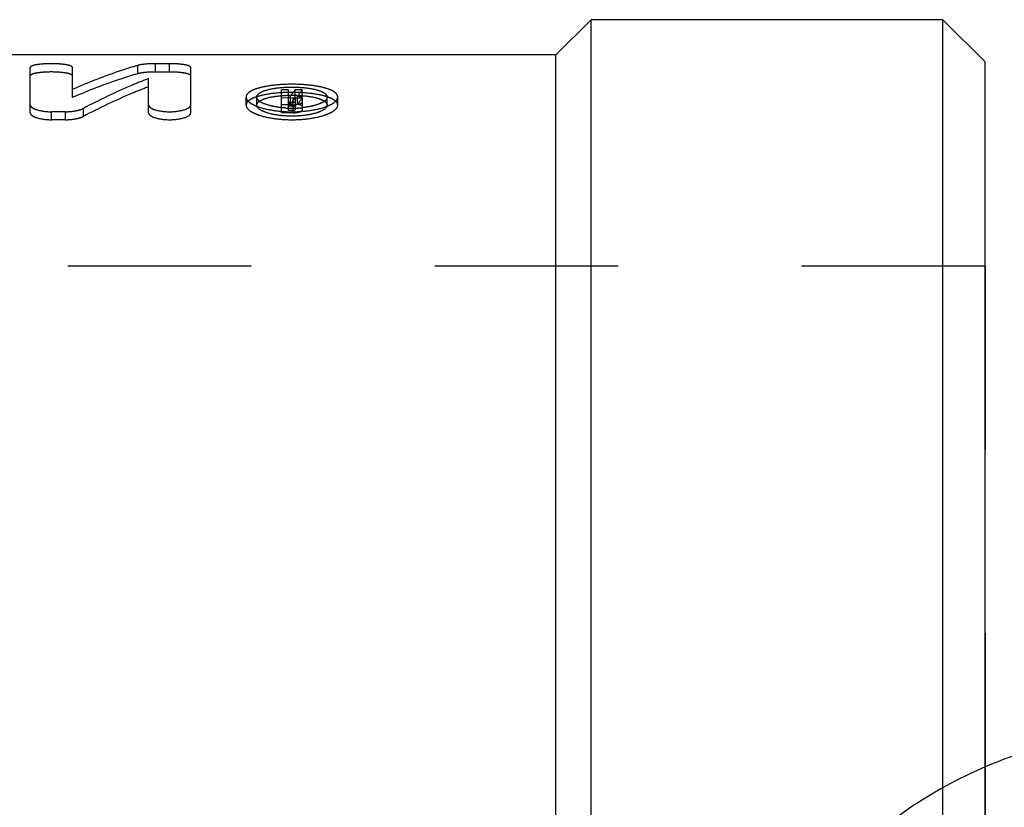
# Model space of a CAD drawing. Header units: millimetres. Extents: x 424 to 576, y 452 to 553.
# Tile 11 of 15: x 503 to 538, y 507 to 535. Entities that reach past the tile are written whole.
import ezdxf

# ---------------------------------------------------------------- set-up
doc = ezdxf.new("R2010")
doc.units = ezdxf.units.MM
doc.header["$LTSCALE"] = 65.185185
doc.linetypes.add('HIDDEN', pattern=[0.2, 0.1, -0.1])
for name, color, linetype in [('FASEN', 7, 'CONTINUOUS'), ('KOERPER', 7, 'CONTINUOUS'), ('KONST.EL_MIT_GEO', 7, 'CONTINUOUS'), ('KURVEN', 7, 'CONTINUOUS')]:
    doc.layers.add(name, color=color, linetype=linetype)

msp = doc.modelspace()

# ---------------------------------------------------------------- linework, layer by layer
at = {"layer": 'FASEN', "color": 7, "linetype": 'CONTINUOUS'}
for p, q in [((535.616, 452.275), (535.616, 534.775)), ((537.116, 533.275), (535.616, 534.775)), ((537.116, 453.775), (537.116, 533.275))]:
    msp.add_line(p, q, dxfattribs=at)
at = {"layer": 'KOERPER', "color": 7, "linetype": 'CONTINUOUS'}
for p, q in [((523.116, 534.775), (521.866, 533.525)), ((523.116, 452.275), (523.116, 534.775)), ((535.616, 534.775), (523.116, 534.775)), ((521.866, 533.525), (447.354, 533.525)), ((521.866, 453.525), (521.866, 533.525))]:
    msp.add_line(p, q, dxfattribs=at)
at = {"layer": 'KONST.EL_MIT_GEO', "color": 8, "linetype": 'HIDDEN'}
for p, q in [((503.193, 531.47), (503.193, 533.075)), ((504.693, 532.009), (504.693, 533.075)), ((507.009, 532.855), (507.009, 533.15)), ((507.645, 532.917), (507.645, 533.213)), ((508.145, 533.213), (507.645, 533.213)), ((508.145, 532.917), (508.145, 533.213)), ((508.895, 531.47), (508.895, 533.075)), ((508.145, 532.917), (507.645, 532.917)), ((507.395, 531.47), (507.395, 532.682)), ((510.863, 531.741), (510.863, 532.027)), ((511.239, 531.741), (511.239, 532.027)), ((512.113, 531.47), (512.113, 532.28)), ((512.363, 532.28), (512.113, 532.28)), ((512.363, 531.55), (512.363, 532.28)), ((512.44, 532.07), (512.363, 532.07)), ((512.458, 532.094), (512.44, 532.07)), ((512.44, 531.783), (512.44, 532.07)), ((512.602, 531.991), (512.602, 532.28)), ((512.858, 532.28), (512.602, 532.28)), ((512.688, 531.771), (512.688, 532.058)), ((512.858, 531.991), (512.858, 532.28)), ((513.739, 531.741), (513.739, 532.027)), ((514.116, 531.741), (514.116, 532.027)), ((512.528, 531.995), (512.113, 531.991)), ((512.528, 531.755), (512.113, 531.755)), ((512.528, 531.835), (512.363, 531.835)), ((512.44, 531.783), (512.363, 531.783)), ((512.528, 531.709), (512.363, 531.709)), ((512.528, 531.47), (512.528, 531.995)), ((512.858, 531.991), (512.602, 531.991)), ((512.613, 531.576), (512.613, 531.969)), ((512.863, 531.576), (512.863, 531.969)), ((503.943, 531.223), (503.943, 531.506)), ((504.443, 531.506), (503.943, 531.506)), ((504.443, 531.223), (504.443, 531.506)), ((505.079, 531.341), (505.079, 531.624)), ((512.528, 531.47), (512.113, 531.47)), ((512.528, 531.55), (512.363, 531.55)), ((504.443, 531.223), (503.943, 531.223)), ((537.116, 526.025), (498.912, 526.025)), ((537.116, 526.025), (537.116, 461.025))]:
    msp.add_line(p, q, dxfattribs=at)
for centre, radius, start, end in [((512.527, 526.987), 5.493, 84.7941, 86.4246), ((519.43, 526.841), 8.73, 142.4174, 143.0022), ((519.086, 527.106), 8.295, 141.4125, 142.4209), ((519.532, 526.958), 8.536, 141.4262, 143.3059), ((512.575, 531.353), 0.714, 78.0715, 80.9098), ((512.604, 531.492), 0.572, 74.8773, 78.0691), ((519.192, 526.696), 8.453, 141.2153, 143.0033), ((519.469, 526.68), 8.48, 141.2172, 143.1004), ((512.487, 535.324), 3.691, 266.7577, 268.9496), ((512.489, 535.423), 3.791, 268.9405, 271.0989), ((512.49, 535.388), 3.756, 271.098, 271.8784), ((512.493, 535.301), 3.668, 271.8748, 273.2801), ((512.503, 535.13), 3.498, 273.2715, 275.9096)]:
    msp.add_arc(centre, radius, start, end, dxfattribs=at)
for points, knots in [([(504.693, 533.075), (504.693, 533.101), (504.6, 533.151), (504.453, 533.179), (504.214, 533.208), (503.943, 533.215), (503.671, 533.208), (503.432, 533.179), (503.285, 533.151), (503.193, 533.101), (503.193, 533.075)], [0, 0, 0, 0, 0.050442, 0.159123, 0.315725, 0.500331, 0.684642, 0.841282, 0.94981, 1, 1, 1, 1]), ([(507.009, 533.15), (506.815, 533.092), (506.029, 532.847), (505.26, 532.548), (504.693, 532.298)], [0, 0, 0, 0, 0.246127, 1, 1, 1, 1]), ([(507.645, 533.213), (507.524, 533.213), (507.311, 533.204), (507.098, 533.175), (507.009, 533.15)], [0, 0, 0, 0, 0.56864, 1, 1, 1, 1]), ([(508.895, 533.075), (508.895, 533.101), (508.803, 533.151), (508.655, 533.179), (508.416, 533.208), (508.241, 533.213), (508.145, 533.213)], [0, 0, 0, 0, 0.101, 0.317912, 0.633053, 1, 1, 1, 1]), ([(504.693, 532.78), (504.693, 532.806), (504.6, 532.856), (504.453, 532.884), (504.214, 532.913), (503.943, 532.92), (503.671, 532.913), (503.432, 532.884), (503.285, 532.856), (503.193, 532.806), (503.193, 532.78)], [0, 0, 0, 0, 0.050288, 0.158968, 0.315633, 0.500331, 0.684734, 0.841438, 0.949964, 1, 1, 1, 1]), ([(507.009, 532.855), (506.815, 532.798), (506.03, 532.554), (505.261, 532.258), (504.693, 532.009)], [0, 0, 0, 0, 0.246183, 1, 1, 1, 1]), ([(507.645, 532.917), (507.524, 532.917), (507.311, 532.908), (507.098, 532.88), (507.009, 532.855)], [0, 0, 0, 0, 0.568688, 1, 1, 1, 1]), ([(508.895, 532.78), (508.895, 532.806), (508.803, 532.856), (508.655, 532.884), (508.416, 532.913), (508.241, 532.917), (508.145, 532.917)], [0, 0, 0, 0, 0.100693, 0.317602, 0.63287, 1, 1, 1, 1]), ([(507.395, 532.682), (507.2, 532.608), (506.412, 532.292), (505.644, 531.925), (505.079, 531.624)], [0, 0, 0, 0, 0.245779, 1, 1, 1, 1]), ([(507.395, 532.391), (507.2, 532.317), (506.412, 532.003), (505.645, 531.639), (505.079, 531.341)], [0, 0, 0, 0, 0.245842, 1, 1, 1, 1]), ([(511.951, 532.458), (511.803, 532.444), (511.536, 532.408), (511.228, 532.331), (511.039, 532.245), (510.923, 532.169), (510.863, 532.082), (510.863, 532.027)], [0, 0, 0, 0, 0.36235, 0.657314, 0.773278, 0.866995, 1, 1, 1, 1]), ([(511.239, 532.027), (511.239, 532.083), (511.321, 532.17), (511.457, 532.236), (511.683, 532.311), (512.031, 532.367), (512.488, 532.39), (512.945, 532.367), (513.293, 532.311), (513.52, 532.236), (513.656, 532.171), (513.739, 532.084), (513.739, 532.027)], [0, 0, 0, 0, 0.062114, 0.110393, 0.17106, 0.323099, 0.499433, 0.676178, 0.828098, 0.888932, 0.937556, 1, 1, 1, 1]), ([(512.87, 532.47), (512.639, 532.484), (512.332, 532.486), (512.026, 532.465), (511.951, 532.458)], [0, 0, 0, 0, 0.754443, 1, 1, 1, 1]), ([(514.116, 532.027), (514.116, 532.082), (514.056, 532.17), (513.939, 532.245), (513.749, 532.331), (513.441, 532.408), (513.174, 532.444), (513.026, 532.458)], [0, 0, 0, 0, 0.133119, 0.227037, 0.343163, 0.637039, 1, 1, 1, 1]), ([(514.116, 531.741), (514.116, 531.813), (514.008, 531.925), (513.831, 532.008), (513.536, 532.103), (513.083, 532.172), (512.488, 532.202), (511.894, 532.172), (511.441, 532.103), (511.147, 532.007), (510.97, 531.925), (510.863, 531.813), (510.863, 531.741)], [0, 0, 0, 0, 0.062037, 0.11042, 0.170939, 0.323332, 0.500109, 0.67727, 0.829374, 0.88995, 0.938148, 1, 1, 1, 1]), ([(510.863, 532.027), (510.863, 531.951), (510.971, 531.833), (511.148, 531.736), (511.442, 531.622), (511.895, 531.531), (512.49, 531.492), (513.085, 531.531), (513.538, 531.622), (513.832, 531.736), (514.009, 531.834), (514.116, 531.952), (514.116, 532.027)], [0, 0, 0, 0, 0.064052, 0.113512, 0.174587, 0.326122, 0.499993, 0.674236, 0.825761, 0.887178, 0.936444, 1, 1, 1, 1]), ([(511.239, 531.741), (511.239, 531.796), (511.322, 531.883), (511.457, 531.947), (511.683, 532.022), (512.031, 532.078), (512.488, 532.101), (512.945, 532.078), (513.293, 532.023), (513.52, 531.948), (513.656, 531.883), (513.739, 531.797), (513.739, 531.741)], [0, 0, 0, 0, 0.061856, 0.110102, 0.170781, 0.322931, 0.499432, 0.676345, 0.828377, 0.889223, 0.937814, 1, 1, 1, 1]), ([(512.278, 531.638), (512.141, 531.646), (511.891, 531.673), (511.564, 531.759), (511.337, 531.856), (511.239, 531.976), (511.239, 532.027)], [0, 0, 0, 0, 0.354054, 0.651225, 0.86684, 1, 1, 1, 1]), ([(512.863, 531.969), (512.863, 531.977), (512.843, 532.022), (512.79, 532.034), (512.753, 532.044)], [0, 0, 0, 0, 0.161845, 1, 1, 1, 1]), ([(513.739, 532.027), (513.739, 531.982), (513.664, 531.876), (513.473, 531.781), (513.196, 531.696), (512.982, 531.664), (512.863, 531.651)], [0, 0, 0, 0, 0.134634, 0.347776, 0.642967, 1, 1, 1, 1]), ([(503.193, 531.755), (503.193, 531.718), (503.266, 531.632), (503.521, 531.534), (503.765, 531.506), (503.943, 531.506)], [0, 0, 0, 0, 0.133086, 0.354088, 1, 1, 1, 1]), ([(507.395, 531.755), (507.395, 531.718), (507.469, 531.632), (507.723, 531.534), (508.145, 531.484), (508.567, 531.534), (508.822, 531.632), (508.895, 531.718), (508.895, 531.755)], [0, 0, 0, 0, 0.066501, 0.176984, 0.500029, 0.822947, 0.933815, 1, 1, 1, 1]), ([(510.863, 531.741), (510.863, 531.665), (510.971, 531.548), (511.148, 531.451), (511.442, 531.338), (511.895, 531.248), (512.49, 531.209), (513.085, 531.248), (513.538, 531.339), (513.832, 531.452), (514.009, 531.549), (514.116, 531.665), (514.116, 531.741)], [0, 0, 0, 0, 0.063784, 0.113201, 0.174279, 0.325922, 0.499974, 0.674401, 0.826044, 0.887471, 0.9367, 1, 1, 1, 1]), ([(513.739, 531.741), (513.739, 531.683), (513.656, 531.593), (513.52, 531.52), (513.295, 531.435), (512.949, 531.368), (512.492, 531.339), (512.035, 531.367), (511.688, 531.434), (511.462, 531.519), (511.325, 531.591), (511.239, 531.681), (511.239, 531.741)], [0, 0, 0, 0, 0.063495, 0.112655, 0.173641, 0.324518, 0.498846, 0.673588, 0.824731, 0.885776, 0.935184, 1, 1, 1, 1]), ([(512.528, 531.995), (512.548, 531.995), (512.574, 531.994), (512.613, 531.98), (512.613, 531.969)], [0, 0, 0, 0, 0.663012, 1, 1, 1, 1]), ([(512.528, 531.755), (512.607, 531.755), (512.716, 531.767), (512.83, 531.808), (512.863, 531.845), (512.863, 531.861)], [0, 0, 0, 0, 0.648278, 0.86894, 1, 1, 1, 1]), ([(512.613, 531.861), (512.613, 531.851), (512.574, 531.836), (512.548, 531.835), (512.528, 531.835)], [0, 0, 0, 0, 0.34277, 1, 1, 1, 1]), ([(512.528, 531.709), (512.548, 531.709), (512.574, 531.707), (512.613, 531.694), (512.613, 531.683)], [0, 0, 0, 0, 0.663569, 1, 1, 1, 1]), ([(512.863, 531.683), (512.863, 531.706), (512.793, 531.754), (512.732, 531.764), (512.688, 531.771)], [0, 0, 0, 0, 0.341026, 1, 1, 1, 1]), ([(503.193, 531.47), (503.193, 531.433), (503.267, 531.348), (503.521, 531.251), (503.765, 531.223), (503.943, 531.223)], [0, 0, 0, 0, 0.132516, 0.353446, 1, 1, 1, 1]), ([(504.443, 531.506), (504.565, 531.506), (504.781, 531.523), (504.995, 531.58), (505.079, 531.624)], [0, 0, 0, 0, 0.562192, 1, 1, 1, 1]), ([(504.443, 531.223), (504.565, 531.223), (504.781, 531.24), (504.995, 531.296), (505.079, 531.341)], [0, 0, 0, 0, 0.562347, 1, 1, 1, 1]), ([(507.395, 531.47), (507.395, 531.433), (507.469, 531.348), (507.724, 531.251), (508.145, 531.202), (508.567, 531.251), (508.822, 531.348), (508.895, 531.434), (508.895, 531.47)], [0, 0, 0, 0, 0.066217, 0.176663, 0.500029, 0.823268, 0.934099, 1, 1, 1, 1]), ([(512.613, 531.576), (512.613, 531.566), (512.574, 531.551), (512.548, 531.55), (512.528, 531.55)], [0, 0, 0, 0, 0.34219, 1, 1, 1, 1]), ([(512.528, 531.47), (512.607, 531.47), (512.716, 531.482), (512.829, 531.523), (512.863, 531.56), (512.863, 531.576)], [0, 0, 0, 0, 0.648895, 0.869494, 1, 1, 1, 1])]:
    msp.add_open_spline(points, degree=3, knots=knots, dxfattribs=at)
at = {"layer": 'KURVEN', "color": 40, "linetype": 'CONTINUOUS'}
msp.add_arc((543.412, 493.525), 16, 104.4659, 113.1754, dxfattribs=at)
at = {"layer": 'KURVEN', "color": 8, "linetype": 'HIDDEN'}
msp.add_arc((543.412, 493.525), 16, 113.1754, 246.8246, dxfattribs=at)

doc.saveas('drawing.dxf')
